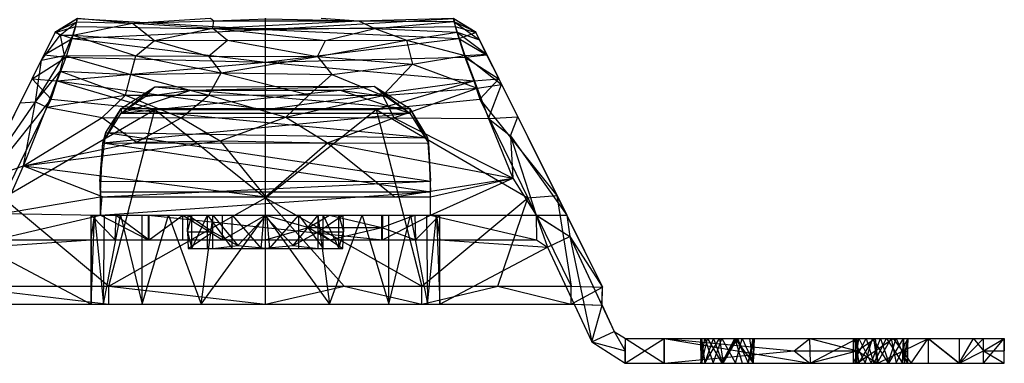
# Model space of a CAD drawing. Header units: inches. Extents: x -2.4 to 2.4, y -6.2 to 6.2.
# Tile 2 of 5: x -0.8 to 2.4, y -6.2 to -5.1. Entities that reach past the tile are written whole.
import ezdxf

# ---------------------------------------------------------------- set-up
doc = ezdxf.new("R2010")
doc.units = ezdxf.units.IN
doc.layers.get('0').update_dxf_attribs({"true_color": 0xc2ced6})

msp = doc.modelspace()

# ---------------------------------------------------------------- linework, layer by layer
at = {"color": 7, "true_color": 0xf7f7f9}
for p, q in [((-0.6723, -5.1509), (-0.6021, -5.1055)), ((-0.6704, -5.1475), (-0.6006, -5.1045)), ((-0.6704, -5.1475), (-0.6021, -5.1055)), ((-0.6704, -5.1475), (-0.6031, -5.117)), ((-0.6562, -5.1595), (-0.6031, -5.117)), ((-0.6154, -5.1597), (-0.6031, -5.117)), ((-0.6154, -5.1597), (-0.425, -5.1208)), ((-0.6062, -5.1314), (-0.6021, -5.1055)), ((-0.6031, -5.117), (-0.6006, -5.1045)), ((-0.6031, -5.117), (-0.425, -5.1208)), ((-0.6021, -5.1055), (0, -5.1414)), ((-0.6006, -5.1045), (-0.425, -5.1208)), ((-0.425, -5.1208), (-0.1757, -5.1054)), ((-0.425, -5.1208), (-0.1655, -5.113)), ((-0.425, -5.1208), (-0.3552, -5.1759)), ((-0.425, -5.1208), (-0.1687, -5.1371)), ((-0.1757, -5.1054), (-0.1655, -5.113)), ((-0.1687, -5.1371), (-0.1655, -5.113)), ((-0.1687, -5.1371), (0.2971, -5.1134)), ((-0.1655, -5.113), (0.0044, -5.1067)), ((-0.1655, -5.113), (0.2971, -5.1134)), ((0, -5.1414), (0, -5.1045)), ((0, -5.1414), (0.6021, -5.1055)), ((0.0044, -5.1067), (0.2971, -5.1134)), ((0.1784, -5.1049), (0.2971, -5.1134)), ((0.2971, -5.1134), (0.6006, -5.1045)), ((0.2971, -5.1134), (0.3494, -5.1375)), ((0.2971, -5.1134), (0.6023, -5.1158)), ((0.3494, -5.1375), (0.6023, -5.1158)), ((0.6006, -5.1045), (0.6023, -5.1158)), ((0.6006, -5.1045), (0.6706, -5.1476)), ((0.6021, -5.1055), (0.6062, -5.1314)), ((0.6021, -5.1055), (0.6706, -5.1476)), ((0.6021, -5.1055), (0.6723, -5.1509)), ((0.6023, -5.1158), (0.6129, -5.1494)), ((0.6023, -5.1158), (0.6706, -5.1476)), ((0.6023, -5.1158), (0.6839, -5.1743)), ((-0.746, -5.2989), (-0.6723, -5.1509)), ((-0.7163, -5.2393), (-0.6704, -5.1475)), ((-0.7163, -5.2393), (-0.6723, -5.1509)), ((-0.7163, -5.2393), (-0.6562, -5.1595)), ((-0.7072, -5.2221), (-0.6723, -5.1509)), ((-0.6723, -5.1509), (-0.6062, -5.1314)), ((-0.6723, -5.1509), (-0.6704, -5.1475)), ((-0.6723, -5.1509), (-0.6183, -5.1693)), ((-0.6704, -5.1475), (-0.6562, -5.1595)), ((-0.6562, -5.1595), (-0.6434, -5.2246)), ((-0.6562, -5.1595), (-0.6154, -5.1597)), ((-0.6434, -5.2246), (-0.6154, -5.1597)), ((-0.6183, -5.1693), (-0.6062, -5.1314)), ((-0.6183, -5.1693), (0, -5.1414)), ((-0.6154, -5.1597), (-0.4148, -5.2252)), ((-0.6154, -5.1597), (-0.3552, -5.1759)), ((-0.6062, -5.1314), (0, -5.1414)), ((-0.3552, -5.1759), (-0.1687, -5.1371)), ((-0.1687, -5.1371), (-0.1211, -5.1754)), ((-0.1687, -5.1371), (0.1923, -5.1764)), ((-0.1687, -5.1371), (0.3494, -5.1375)), ((0, -5.1414), (0.6062, -5.1314)), ((0, -5.2452), (0, -5.1414)), ((0, -5.1414), (0.6183, -5.1693)), ((0.1923, -5.1764), (0.3494, -5.1375)), ((0.3494, -5.1375), (0.4514, -5.1754)), ((0.3494, -5.1375), (0.6129, -5.1494)), ((0.4514, -5.1754), (0.6129, -5.1494)), ((0.6062, -5.1314), (0.6183, -5.1693)), ((0.6062, -5.1314), (0.6723, -5.1509)), ((0.6129, -5.1494), (0.6378, -5.2241)), ((0.6129, -5.1494), (0.6839, -5.1743)), ((0.6129, -5.1494), (0.7065, -5.2197)), ((0.6183, -5.1693), (0.6723, -5.1509)), ((0.6706, -5.1476), (0.6723, -5.1509)), ((0.6706, -5.1476), (0.6839, -5.1743)), ((0.6706, -5.1476), (0.7065, -5.2197)), ((0.6723, -5.1509), (0.7065, -5.2197)), ((0.6723, -5.1509), (0.7072, -5.2221)), ((0.6723, -5.1509), (0.746, -5.2989)), ((0.6723, -5.1509), (0.755, -5.3168)), ((-0.7072, -5.2221), (-0.6183, -5.1693)), ((-0.6375, -5.2291), (-0.6183, -5.1693)), ((-0.6183, -5.1693), (0, -5.2452)), ((-0.4148, -5.2252), (-0.3552, -5.1759)), ((-0.3552, -5.1759), (-0.1211, -5.1754)), ((-0.3552, -5.1759), (-0.1821, -5.2258)), ((-0.1821, -5.2258), (-0.1211, -5.1754)), ((-0.1211, -5.1754), (0.1665, -5.2269)), ((-0.1211, -5.1754), (0.1923, -5.1764)), ((0, -5.2452), (0.6183, -5.1693)), ((0.1665, -5.2269), (0.4514, -5.1754)), ((0.1665, -5.2269), (0.1923, -5.1764)), ((0.1923, -5.1764), (0.4514, -5.1754)), ((0.4514, -5.1754), (0.4699, -5.2518)), ((0.4514, -5.1754), (0.6378, -5.2241)), ((0.6183, -5.1693), (0.6375, -5.2291)), ((0.6183, -5.1693), (0.7072, -5.2221)), ((0.6839, -5.1743), (0.7065, -5.2197)), ((-0.746, -5.2989), (-0.7072, -5.2221)), ((-0.7349, -5.3718), (-0.6434, -5.2246)), ((-0.7163, -5.2393), (-0.6434, -5.2246)), ((-0.7072, -5.2221), (-0.6375, -5.2291)), ((-0.6562, -5.2745), (-0.6434, -5.2246)), ((-0.6434, -5.2246), (-0.4302, -5.2845)), ((-0.6434, -5.2246), (-0.4148, -5.2252)), ((-0.4302, -5.2845), (-0.4148, -5.2252)), ((-0.4148, -5.2252), (-0.1821, -5.2258)), ((-0.4148, -5.2252), (-0.1417, -5.279)), ((0.4699, -5.2518), (0.6378, -5.2241)), ((0.6375, -5.2291), (0.7072, -5.2221)), ((0.6378, -5.2241), (0.7065, -5.2197)), ((0.6378, -5.2241), (0.6769, -5.3289)), ((0.6378, -5.2241), (0.755, -5.3168)), ((0.7065, -5.2197), (0.755, -5.3168)), ((0.7072, -5.2221), (0.746, -5.2989)), ((-0.7842, -5.3754), (-0.7163, -5.2393)), ((-0.746, -5.2989), (-0.6375, -5.2291)), ((-0.746, -5.2989), (-0.7163, -5.2393)), ((-0.7349, -5.3718), (-0.7163, -5.2393)), ((-0.6661, -5.3053), (-0.6375, -5.2291)), ((-0.6661, -5.3053), (0, -5.2452)), ((-0.6375, -5.2291), (0, -5.2452)), ((-0.1821, -5.2258), (-0.1417, -5.279)), ((-0.1821, -5.2258), (0.1665, -5.2269)), ((-0.1417, -5.279), (0.1665, -5.2269)), ((0, -5.2452), (0.6375, -5.2291)), ((0, -5.3963), (0, -5.2452)), ((0, -5.2452), (0.6661, -5.3053)), ((0.1665, -5.2269), (0.2125, -5.2847)), ((0.1665, -5.2269), (0.4699, -5.2518)), ((0.2125, -5.2847), (0.4699, -5.2518)), ((0.3755, -5.3522), (0.4699, -5.2518)), ((0.4699, -5.2518), (0.6769, -5.3289)), ((0.6375, -5.2291), (0.6661, -5.3053)), ((0.6375, -5.2291), (0.746, -5.2989)), ((-0.7349, -5.3718), (-0.6562, -5.2745)), ((-0.6992, -5.3894), (-0.6562, -5.2745)), ((-0.6562, -5.2745), (-0.4475, -5.3511)), ((-0.6562, -5.2745), (-0.4302, -5.2845)), ((-0.4475, -5.3511), (-0.4302, -5.2845)), ((-0.4302, -5.2845), (-0.1417, -5.279)), ((-0.4302, -5.2845), (-0.1806, -5.3504)), ((-0.1806, -5.3504), (-0.1417, -5.279)), ((-0.1417, -5.279), (0.1399, -5.3501)), ((-0.1417, -5.279), (0.2125, -5.2847)), ((0.1399, -5.3501), (0.2125, -5.2847)), ((0.2125, -5.2847), (0.3755, -5.3522)), ((-0.9633, -5.7343), (-0.746, -5.2989)), ((-0.9319, -5.6713), (-0.746, -5.2989)), ((-0.9071, -5.6217), (-0.746, -5.2989)), ((-0.7842, -5.3754), (-0.746, -5.2989)), ((-0.746, -5.2989), (-0.6851, -5.3637)), ((-0.746, -5.2989), (-0.6661, -5.3053)), ((-0.6851, -5.3637), (-0.6661, -5.3053)), ((-0.6661, -5.3053), (-0.3536, -5.3963)), ((-0.6661, -5.3053), (0, -5.3963)), ((0, -5.3963), (0.6661, -5.3053)), ((0.3536, -5.3963), (0.6661, -5.3053)), ((0.6661, -5.3053), (0.746, -5.2989)), ((0.6661, -5.3053), (0.6851, -5.3637)), ((0.6769, -5.3289), (0.755, -5.3168)), ((0.6851, -5.3637), (0.746, -5.2989)), ((0.7135, -5.425), (0.755, -5.3168)), ((0.746, -5.2989), (0.755, -5.3168)), ((0.746, -5.2989), (0.8064, -5.4198)), ((0.746, -5.2989), (0.9319, -5.6713)), ((0.746, -5.2989), (0.9633, -5.7343)), ((0.746, -5.2989), (0.9633, -5.7343)), ((0.755, -5.3168), (0.8064, -5.4198)), ((-0.6992, -5.3894), (-0.4475, -5.3511)), ((-0.5216, -5.4224), (-0.4475, -5.3511)), ((-0.4614, -5.3936), (-0.354, -5.3246)), ((-0.4614, -5.408), (-0.354, -5.3246)), ((-0.4614, -5.408), (0.2384, -5.3343)), ((-0.4614, -5.408), (-0.2388, -5.335)), ((-0.4475, -5.3511), (-0.1806, -5.3504)), ((-0.4475, -5.3511), (-0.2693, -5.4235)), ((-0.3846, -5.355), (-0.354, -5.3246)), ((-0.3846, -5.355), (-0.2388, -5.335)), ((-0.354, -5.3246), (0.3473, -5.3224)), ((-0.354, -5.3246), (-0.2388, -5.335)), ((-0.354, -5.3246), (0.4614, -5.3936)), ((-0.2693, -5.4235), (-0.1806, -5.3504)), ((-0.2388, -5.335), (0.3473, -5.3224)), ((-0.2388, -5.335), (0.2384, -5.3343)), ((-0.1806, -5.3504), (0.1399, -5.3501)), ((-0.1806, -5.3504), (0.0655, -5.4215)), ((0.0655, -5.4215), (0.1399, -5.3501)), ((0.1399, -5.3501), (0.3755, -5.3522)), ((0.2384, -5.3343), (0.3473, -5.3224)), ((0.2384, -5.3343), (0.3846, -5.355)), ((0.2384, -5.3343), (0.4614, -5.408)), ((0.3473, -5.3224), (0.3846, -5.355)), ((0.3473, -5.3224), (0.4614, -5.3936)), ((0.3473, -5.3224), (0.4614, -5.408)), ((0.3755, -5.3522), (0.6769, -5.3289)), ((0.4102, -5.4233), (0.6769, -5.3289)), ((0.6769, -5.3289), (0.7135, -5.425)), ((-0.9319, -5.6713), (-0.6851, -5.3637)), ((-0.9071, -5.6217), (-0.7349, -5.3718)), ((-0.9071, -5.6217), (-0.7842, -5.3754)), ((-0.8385, -5.6787), (-0.6851, -5.3637)), ((-0.7842, -5.3754), (-0.7349, -5.3718)), ((-0.7734, -5.5768), (-0.7349, -5.3718)), ((-0.7349, -5.3718), (-0.6992, -5.3894)), ((-0.6851, -5.3637), (-0.3536, -5.3963)), ((-0.4614, -5.408), (-0.3846, -5.355)), ((0.0655, -5.4215), (0.3755, -5.3522)), ((0.3536, -5.3963), (0.6851, -5.3637)), ((0.3755, -5.3522), (0.4102, -5.4233)), ((0.3846, -5.355), (0.4614, -5.408)), ((0.6851, -5.3637), (0.8385, -5.6787)), ((0.6851, -5.3637), (0.9319, -5.6713)), ((-0.8385, -5.6787), (-0.3536, -5.3963)), ((-0.7734, -5.5768), (-0.6992, -5.3894)), ((-0.6992, -5.3894), (-0.5216, -5.4224)), ((-0.5197, -5.5027), (-0.4614, -5.3936)), ((-0.5197, -5.5027), (-0.4614, -5.408)), ((-0.5197, -5.5027), (0.4614, -5.408)), ((-0.5107, -5.4699), (-0.4614, -5.3936)), ((-0.5003, -5.961), (-0.3536, -5.3963)), ((-0.4614, -5.3936), (-0.4614, -5.408)), ((-0.4614, -5.3936), (0.4614, -5.3936)), ((-0.4614, -5.3936), (0.5177, -5.4872)), ((-0.4614, -5.408), (0.4614, -5.408)), ((-0.3536, -5.3963), (0, -5.6787)), ((-0.3536, -5.3963), (0, -5.3963)), ((0, -5.6787), (0, -5.3963)), ((0, -5.6787), (0.3536, -5.3963)), ((0, -5.3963), (0.3536, -5.3963)), ((0.3536, -5.3963), (0.5003, -5.961)), ((0.3536, -5.3963), (0.8385, -5.6787)), ((0.4614, -5.3936), (0.4614, -5.408)), ((0.4614, -5.3936), (0.5177, -5.4872)), ((0.4614, -5.3936), (0.521, -5.5043)), ((0.4614, -5.408), (0.521, -5.5043)), ((-0.7734, -5.5768), (-0.5216, -5.4224)), ((-0.5216, -5.4224), (-0.4122, -5.5012)), ((-0.5216, -5.4224), (-0.2693, -5.4235)), ((-0.4122, -5.5012), (-0.2693, -5.4235)), ((-0.2693, -5.4235), (0.0655, -5.4215)), ((-0.2693, -5.4235), (-0.1443, -5.4965)), ((-0.1443, -5.4965), (0.0655, -5.4215)), ((0.0655, -5.4215), (0.1987, -5.5027)), ((0.0655, -5.4215), (0.4102, -5.4233)), ((0.1987, -5.5027), (0.4102, -5.4233)), ((0.4102, -5.4233), (0.7135, -5.425)), ((0.4102, -5.4233), (0.7908, -5.6162)), ((0.7135, -5.425), (0.8064, -5.4198)), ((0.7135, -5.425), (0.7833, -5.4806)), ((0.7135, -5.425), (0.7908, -5.6162)), ((0.7833, -5.4806), (0.8064, -5.4198)), ((0.8064, -5.4198), (0.9633, -5.7343)), ((-0.53, -5.6263), (-0.5107, -5.4699)), ((-0.5197, -5.5027), (-0.5107, -5.4699)), ((-0.5107, -5.4699), (0.5177, -5.4872)), ((-0.5107, -5.4699), (0.5276, -5.6253)), ((-0.7734, -5.5768), (-0.1443, -5.4965)), ((-0.7734, -5.5768), (-0.4122, -5.5012)), ((-0.53, -5.6263), (-0.5197, -5.5027)), ((-0.5276, -5.6594), (-0.5197, -5.5027)), ((-0.5197, -5.5027), (0.521, -5.5043)), ((-0.5197, -5.5027), (0.5276, -5.6594)), ((-0.4122, -5.5012), (-0.1443, -5.4965)), ((-0.1443, -5.4965), (0, -5.6752)), ((-0.1443, -5.4965), (0.1987, -5.5027)), ((0, -5.6752), (0.1987, -5.5027)), ((0.1987, -5.5027), (0.4136, -5.6752)), ((0.1987, -5.5027), (0.7908, -5.6162)), ((0.5177, -5.4872), (0.521, -5.5043)), ((0.5177, -5.4872), (0.5276, -5.6253)), ((0.521, -5.5043), (0.5276, -5.6594)), ((0.521, -5.5043), (0.5276, -5.6253)), ((0.7833, -5.4806), (0.7908, -5.6162)), ((0.7833, -5.4806), (0.8655, -5.7337)), ((0.7833, -5.4806), (0.9633, -5.7343)), ((-0.9071, -5.6217), (-0.7734, -5.5768)), ((-0.8406, -5.7285), (-0.7734, -5.5768)), ((-0.7734, -5.5768), (-0.5225, -5.6748)), ((-0.7734, -5.5768), (0, -5.6752)), ((-0.53, -5.6263), (0.5276, -5.6253)), ((-0.53, -5.6263), (-0.5276, -5.7343)), ((-0.53, -5.6263), (-0.5276, -5.6752)), ((-0.53, -5.6263), (-0.5276, -5.6594)), ((-0.5276, -5.6752), (0.5276, -5.6253)), ((0.4136, -5.6752), (0.7908, -5.6162)), ((0.5276, -5.7343), (0.7908, -5.6162)), ((0.5276, -5.6752), (0.7908, -5.6162)), ((0.5276, -5.6752), (0.5276, -5.6253)), ((0.5276, -5.6594), (0.5276, -5.6253)), ((0.7908, -5.6162), (0.8655, -5.7337)), ((-0.5276, -5.7343), (-0.5276, -5.6594)), ((-0.5276, -5.7343), (0.5276, -5.6594)), ((-0.5276, -5.6594), (0.5276, -5.6594)), ((0.5276, -5.7343), (0.5276, -5.6594)), ((0.5276, -5.6752), (0.5276, -5.6594)), ((-0.8406, -5.7285), (-0.5225, -5.6748)), ((-0.8385, -5.6787), (-0.5003, -5.961)), ((-0.5276, -5.7343), (-0.5225, -5.6748)), ((-0.5276, -5.6752), (-0.5225, -5.6748)), ((-0.5276, -5.7343), (-0.5276, -5.6752)), ((-0.5276, -5.7343), (-0.5276, -5.6752)), ((-0.5276, -5.6752), (0.5276, -5.6752)), ((-0.5225, -5.6748), (0, -5.6752)), ((-0.5225, -5.6748), (0.4136, -5.6752)), ((-0.5225, -5.6748), (0.5276, -5.6752)), ((-0.5225, -5.6748), (0.5276, -5.6752)), ((-0.5003, -5.961), (0, -5.6787)), ((0, -5.6752), (0.4136, -5.6752)), ((0, -5.961), (0, -5.6787)), ((0, -5.6787), (0.2517, -5.961)), ((0, -5.6787), (0.5003, -5.961)), ((0.4136, -5.6752), (0.5276, -5.6752)), ((0.5003, -5.961), (0.8385, -5.6787)), ((0.5276, -5.7343), (0.5276, -5.6752)), ((0.5276, -5.7343), (0.5276, -5.6752)), ((0.5276, -5.7343), (0.5276, -5.6752)), ((0.5276, -5.6752), (0.5276, -5.6752)), ((0.7431, -5.961), (0.8385, -5.6787)), ((0.8385, -5.6787), (0.9319, -5.6713)), ((0.8385, -5.6787), (0.9772, -5.961)), ((0.9319, -5.6713), (0.9633, -5.7343)), ((0.9319, -5.6713), (0.9772, -5.961)), ((0.9319, -5.6713), (1.0777, -5.9635)), ((0.9319, -5.6713), (1.0778, -5.9638)), ((-0.8406, -5.7285), (-0.5276, -5.7343)), ((-0.8661, -5.813), (-0.5276, -5.7343)), ((-0.5571, -5.8131), (-0.5571, -5.7344)), ((-0.5571, -5.8131), (-0.5464, -5.7344)), ((-0.5571, -6.0178), (-0.5464, -5.7344)), ((-0.5571, -5.7344), (-0.5464, -5.7344)), ((-0.5571, -5.7344), (-0.481, -5.8131)), ((-0.5571, -5.7344), (-0.4778, -5.7344)), ((-0.5464, -5.7344), (-0.518, -6.0178)), ((-0.5464, -5.7344), (-0.5147, -5.7344)), ((-0.5464, -5.7344), (-0.4778, -5.7344)), ((-0.5276, -5.7343), (-0.5276, -5.7343)), ((-0.5276, -5.7343), (-0.3753, -5.7343)), ((-0.5276, -5.7343), (-0.3746, -5.813)), ((-0.5276, -5.7343), (-0.3753, -5.7343)), ((-0.5276, -5.7343), (0.3752, -5.7343)), ((-0.5276, -5.7343), (0.5276, -5.7343)), ((-0.518, -6.0178), (-0.5147, -5.7344)), ((-0.518, -6.0178), (-0.4632, -5.7344)), ((-0.5147, -5.7344), (-0.4778, -5.7344)), ((-0.5147, -5.7344), (-0.4632, -5.7344)), ((-0.481, -5.8131), (-0.4778, -5.7344)), ((-0.4778, -5.7344), (-0.4632, -5.7344)), ((-0.4778, -5.7344), (-0.3939, -5.7344)), ((-0.4778, -5.7344), (-0.3721, -5.8131)), ((-0.4778, -5.7344), (-0.3721, -5.7344)), ((-0.4632, -5.7344), (-0.3939, -6.0178)), ((-0.4632, -5.7344), (-0.3939, -5.7344)), ((-0.3939, -6.0178), (-0.3939, -5.7344)), ((-0.3939, -6.0178), (-0.3095, -5.7344)), ((-0.3939, -5.7344), (-0.3721, -5.7344)), ((-0.3939, -5.7344), (-0.3095, -5.7344)), ((-0.3939, -5.7344), (-0.2469, -5.7344)), ((-0.3939, -5.7344), (-0.2351, -5.7344)), ((-0.3939, -5.7344), (-0.1848, -5.7344)), ((-0.3753, -5.7343), (-0.3746, -5.813)), ((-0.3753, -5.7343), (-0.374, -5.813)), ((-0.3753, -5.7343), (-0.374, -5.7343)), ((-0.3753, -5.7343), (0.3752, -5.7343)), ((-0.374, -5.813), (-0.374, -5.7343)), ((-0.374, -5.7343), (0.374, -5.813)), ((-0.374, -5.7343), (0.374, -5.7343)), ((-0.374, -5.7343), (0.3752, -5.7343)), ((-0.3721, -5.8131), (-0.3721, -5.7344)), ((-0.3721, -5.8131), (-0.2643, -5.7344)), ((-0.3721, -5.7344), (-0.2643, -5.7344)), ((-0.3721, -5.7344), (-0.2469, -5.7344)), ((-0.3095, -5.7344), (-0.2051, -6.0178)), ((-0.3095, -5.7344), (-0.1848, -5.7344)), ((-0.3095, -5.7344), (-0.1671, -5.7345)), ((-0.3095, -5.7344), (-0.1062, -5.7344)), ((-0.2643, -5.7344), (-0.1372, -5.7343)), ((-0.2643, -5.8131), (-0.2643, -5.7344)), ((-0.2643, -5.7344), (-0.2469, -5.7344)), ((-0.2643, -5.7344), (-0.1684, -5.7344)), ((-0.2643, -5.7344), (-0.1372, -5.8131)), ((-0.2497, -5.7875), (-0.2469, -5.7344)), ((-0.2497, -5.7875), (-0.2351, -5.7344)), ((-0.2469, -5.7344), (-0.2351, -5.7344)), ((-0.2469, -5.7344), (-0.1684, -5.7874)), ((-0.2469, -5.7344), (-0.1684, -5.7344)), ((-0.2351, -5.8406), (-0.2351, -5.7344)), ((-0.2351, -5.8406), (-0.1848, -5.7344)), ((-0.2351, -5.7344), (-0.1848, -5.7344)), ((-0.2051, -6.0178), (-0.1671, -5.7345)), ((-0.2051, -6.0178), (0, -5.7347)), ((-0.1848, -5.8406), (-0.1848, -5.7344)), ((-0.1848, -5.7344), (-0.1062, -5.8406)), ((-0.1848, -5.7344), (-0.1062, -5.7344)), ((-0.1684, -5.7344), (-0.1372, -5.7343)), ((-0.1684, -5.7344), (0.0038, -5.7343)), ((-0.1684, -5.7874), (-0.1684, -5.7344)), ((-0.1684, -5.7344), (-0.0885, -5.8305)), ((-0.1671, -5.7345), (-0.1062, -5.7344)), ((-0.1671, -5.7345), (-0.0038, -5.7344)), ((-0.1671, -5.7345), (0, -5.7347)), ((-0.1372, -5.8131), (-0.1372, -5.7343)), ((-0.1372, -5.8131), (0, -5.7343)), ((-0.1372, -5.7343), (0, -5.7343)), ((-0.1372, -5.7343), (0.0038, -5.7343)), ((-0.1062, -5.8406), (-0.1062, -5.7344)), ((-0.1062, -5.7344), (-0.0134, -5.8406)), ((-0.1062, -5.7344), (-0.0038, -5.7344)), ((-0.0885, -5.8305), (0.0038, -5.7343)), ((-0.0134, -5.8406), (-0.0038, -5.7344)), ((-0.0038, -5.7344), (0, -5.7347)), ((-0.0038, -5.7344), (0.0885, -5.8305)), ((-0.0038, -5.7344), (0.1671, -5.7345)), ((-0.0038, -5.7344), (0.1684, -5.7344)), ((0, -5.8131), (0, -5.7343)), ((0, -5.7343), (0.0038, -5.7343)), ((0, -5.7343), (0.1062, -5.7344)), ((0, -5.7343), (0.1372, -5.7737)), ((0, -5.7343), (0.2048, -5.7344)), ((0, -5.7347), (0.1671, -5.7345)), ((0, -6.0178), (0, -5.7347)), ((0, -5.7347), (0.2051, -6.0178)), ((0.0038, -5.7343), (0.0134, -5.8405)), ((0.0038, -5.7343), (0.1062, -5.7344)), ((0.0134, -5.8405), (0.1062, -5.7344)), ((0.0885, -5.8305), (0.1684, -5.7344)), ((0.1062, -5.8405), (0.1062, -5.7344)), ((0.1062, -5.7344), (0.1848, -5.8405)), ((0.1062, -5.7344), (0.1848, -5.7344)), ((0.1062, -5.7344), (0.2048, -5.7344)), ((0.1372, -5.7737), (0.2048, -5.7344)), ((0.1671, -5.7345), (0.1684, -5.7344)), ((0.1671, -5.7345), (0.3095, -5.7344)), ((0.1671, -5.7345), (0.2051, -6.0178)), ((0.1684, -5.7875), (0.1684, -5.7344)), ((0.1684, -5.7875), (0.2469, -5.7344)), ((0.1684, -5.7344), (0.2469, -5.7344)), ((0.1684, -5.7344), (0.3095, -5.7344)), ((0.1684, -5.7344), (0.3939, -5.7344)), ((0.1848, -5.8405), (0.1848, -5.7344)), ((0.1848, -5.7344), (0.2048, -5.7344)), ((0.1848, -5.7344), (0.2351, -5.8405)), ((0.1848, -5.7344), (0.2351, -5.7344)), ((0.2048, -5.7344), (0.2351, -5.7344)), ((0.2048, -5.7344), (0.3721, -5.7737)), ((0.2048, -5.7344), (0.3721, -5.7344)), ((0.2051, -6.0178), (0.3095, -5.7344)), ((0.2351, -5.8405), (0.2351, -5.7344)), ((0.2351, -5.7344), (0.2469, -5.7344)), ((0.2351, -5.7344), (0.2497, -5.7875)), ((0.2351, -5.7344), (0.3721, -5.7344)), ((0.2469, -5.7344), (0.2497, -5.7875)), ((0.2469, -5.7344), (0.3721, -5.7344)), ((0.2469, -5.7344), (0.3939, -5.7344)), ((0.3095, -5.7344), (0.3939, -6.0178)), ((0.3095, -5.7344), (0.3939, -5.7344)), ((0.3721, -5.7737), (0.3721, -5.7344)), ((0.3721, -5.7737), (0.4779, -5.7344)), ((0.3721, -5.7344), (0.3939, -5.7344)), ((0.3721, -5.7344), (0.4779, -5.7344)), ((0.374, -5.813), (0.374, -5.7343)), ((0.374, -5.813), (0.3752, -5.7343)), ((0.374, -5.7343), (0.3752, -5.7343)), ((0.3747, -5.813), (0.3752, -5.7343)), ((0.3747, -5.813), (0.5276, -5.7343)), ((0.3752, -5.7343), (0.5276, -5.7343)), ((0.3752, -5.7343), (0.5276, -5.7343)), ((0.3939, -6.0178), (0.3939, -5.7344)), ((0.3939, -6.0178), (0.4632, -5.7344)), ((0.3939, -5.7344), (0.4632, -5.7344)), ((0.3939, -5.7344), (0.4779, -5.7344)), ((0.4632, -5.7344), (0.4779, -5.7344)), ((0.4632, -5.7344), (0.5147, -5.7344)), ((0.4632, -5.7344), (0.518, -6.0178)), ((0.4779, -5.7344), (0.4796, -5.813)), ((0.4779, -5.7344), (0.5147, -5.7344)), ((0.4779, -5.7344), (0.5464, -5.7344)), ((0.4779, -5.7344), (0.5571, -5.7344)), ((0.4796, -5.813), (0.5571, -5.7344)), ((0.5147, -5.7344), (0.518, -6.0178)), ((0.5147, -5.7344), (0.5464, -5.7344)), ((0.518, -6.0178), (0.5464, -5.7344)), ((0.5276, -5.7343), (0.8655, -5.7337)), ((0.5276, -5.7343), (0.5276, -5.7343)), ((0.5276, -5.7343), (0.8661, -5.813)), ((0.5464, -5.7344), (0.5571, -6.0178)), ((0.5464, -5.7344), (0.5571, -5.8131)), ((0.5464, -5.7344), (0.5571, -5.7344)), ((0.5571, -5.8131), (0.5571, -5.7344)), ((0.8655, -5.7337), (0.8661, -5.813)), ((0.8655, -5.7337), (0.8661, -5.7343)), ((0.8655, -5.7337), (0.9018, -5.8357)), ((0.8655, -5.7337), (0.9633, -5.7343)), ((0.8655, -5.7337), (0.9732, -5.8025)), ((0.8655, -5.7337), (0.9732, -5.8025)), ((0.8661, -5.7343), (0.9633, -5.7343)), ((0.8661, -5.7343), (0.9633, -5.7343)), ((0.8661, -5.7343), (0.9732, -5.8025)), ((0.9633, -5.7343), (0.9633, -5.7343)), ((0.9633, -5.7343), (0.9732, -5.8025)), ((0.9633, -5.7343), (1.0778, -5.9638)), ((-0.2497, -5.7875), (-0.1684, -5.7874)), ((-0.2497, -5.7875), (-0.2469, -5.8405)), ((-0.2497, -5.7875), (-0.2351, -5.8406)), ((-0.2469, -5.8405), (-0.1684, -5.7874)), ((-0.1684, -5.8405), (-0.1684, -5.7874)), ((-0.1684, -5.7874), (-0.0885, -5.8305)), ((0, -5.8131), (0.1372, -5.7737)), ((0.0885, -5.8305), (0.1684, -5.7875)), ((0.1372, -5.7737), (0.2048, -5.8131)), ((0.1372, -5.7737), (0.3721, -5.7737)), ((0.1684, -5.8406), (0.1684, -5.7875)), ((0.1684, -5.7875), (0.2469, -5.8406)), ((0.1684, -5.7875), (0.2497, -5.7875)), ((0.2048, -5.8131), (0.3721, -5.7737)), ((0.2351, -5.8405), (0.2497, -5.7875)), ((0.2469, -5.8406), (0.2497, -5.7875)), ((0.3721, -5.8131), (0.3721, -5.7737)), ((0.3721, -5.7737), (0.4796, -5.813)), ((-0.9018, -5.8358), (-0.5571, -5.8131)), ((-0.8661, -5.8131), (-0.374, -5.813)), ((-0.8661, -5.813), (-0.3746, -5.813)), ((-0.8661, -5.813), (-0.374, -5.813)), ((-0.8661, -5.8131), (-0.5571, -5.8131)), ((-0.5571, -5.8131), (-0.374, -5.813)), ((-0.5571, -5.8131), (-0.5571, -6.0178)), ((-0.5571, -5.8131), (-0.5571, -5.8131)), ((-0.5571, -5.8131), (-0.481, -5.8131)), ((-0.5571, -5.8131), (-0.3721, -5.8131)), ((-0.5571, -6.0178), (-0.5571, -5.8131)), ((-0.5571, -5.8131), (-0.3721, -5.8131)), ((-0.5571, -5.8131), (-0.2643, -5.8131)), ((-0.5571, -5.8131), (-0.1372, -5.8131)), ((-0.5571, -5.8131), (0, -5.8131)), ((-0.481, -5.8131), (-0.3721, -5.8131)), ((-0.3746, -5.813), (-0.374, -5.813)), ((-0.374, -5.813), (0, -5.8131)), ((-0.374, -5.813), (0.374, -5.813)), ((-0.3721, -5.8131), (-0.2643, -5.8131)), ((-0.2643, -5.8131), (-0.1372, -5.8131)), ((-0.1372, -5.8131), (0, -5.8131)), ((0, -5.8131), (0.374, -5.813)), ((0, -5.8131), (0.2048, -5.8131)), ((0, -5.8131), (0.5571, -5.8131)), ((0.2048, -5.8131), (0.3721, -5.8131)), ((0.2048, -5.8131), (0.5571, -5.8131)), ((0.3721, -5.8131), (0.4796, -5.813)), ((0.3721, -5.8131), (0.5571, -5.8131)), ((0.3721, -5.8131), (0.5571, -5.8131)), ((0.374, -5.813), (0.3747, -5.813)), ((0.374, -5.813), (0.5571, -5.8131)), ((0.374, -5.813), (0.8661, -5.8131)), ((0.374, -5.813), (0.8661, -5.813)), ((0.3747, -5.813), (0.8661, -5.813)), ((0.4796, -5.813), (0.5571, -5.8131)), ((0.5571, -6.0178), (0.5571, -5.8131)), ((0.5571, -6.0178), (0.5571, -5.8131)), ((0.5571, -5.8131), (0.5571, -5.8131)), ((0.5571, -5.8131), (0.8661, -5.8131)), ((0.5571, -5.8131), (0.9018, -5.8358)), ((0.8661, -5.8131), (0.8661, -5.813)), ((0.8661, -5.813), (0.9018, -5.8358)), ((0.8661, -5.813), (0.9018, -5.8357)), ((0.8661, -5.8131), (0.9018, -5.8358)), ((0.9018, -5.8357), (0.9732, -5.8025)), ((0.9732, -5.8025), (0.9732, -5.8025)), ((0.9732, -5.8025), (1.0757, -6.0219)), ((0.9732, -5.8025), (1.0778, -5.9638)), ((0.9732, -5.8025), (1.043, -6.1385)), ((0.9732, -5.8025), (1.0757, -6.0219)), ((0.9732, -5.8025), (1.1144, -6.1052)), ((-0.9018, -5.8358), (-0.5571, -6.0178)), ((-0.2469, -5.8405), (-0.2351, -5.8406)), ((-0.2469, -5.8405), (-0.1684, -5.8405)), ((-0.2469, -5.8405), (0.1062, -5.8405)), ((-0.2469, -5.8405), (0.1848, -5.8405)), ((-0.2351, -5.8406), (0.1848, -5.8405)), ((-0.2351, -5.8406), (0.2351, -5.8405)), ((-0.2351, -5.8406), (-0.1848, -5.8406)), ((-0.2351, -5.8406), (0.2469, -5.8406)), ((-0.1848, -5.8406), (-0.1062, -5.8406)), ((-0.1848, -5.8406), (0.2469, -5.8406)), ((-0.1684, -5.8405), (-0.0885, -5.8305)), ((-0.1684, -5.8405), (0.0134, -5.8405)), ((-0.1684, -5.8405), (0.1062, -5.8405)), ((-0.1062, -5.8406), (-0.0134, -5.8406)), ((-0.1062, -5.8406), (0.2469, -5.8406)), ((-0.0885, -5.8305), (0.0134, -5.8405)), ((-0.0134, -5.8406), (0.0885, -5.8305)), ((-0.0134, -5.8406), (0.1684, -5.8406)), ((-0.0134, -5.8406), (0.2469, -5.8406)), ((0.0134, -5.8405), (0.1062, -5.8405)), ((0.0885, -5.8305), (0.1684, -5.8406)), ((0.1062, -5.8405), (0.1848, -5.8405)), ((0.1684, -5.8406), (0.2469, -5.8406)), ((0.1848, -5.8405), (0.2351, -5.8405)), ((0.2351, -5.8405), (0.2469, -5.8406)), ((0.5571, -6.0178), (0.9018, -5.8358)), ((0.9018, -5.8358), (0.9018, -5.8357)), ((0.9018, -5.8357), (0.9867, -6.0178)), ((0.9018, -5.8357), (1.043, -6.1385)), ((0.9018, -5.8358), (0.9867, -6.0178)), ((-0.9772, -5.961), (-0.5003, -6.0178)), ((-0.9772, -5.961), (-0.5003, -5.961)), ((-0.5003, -6.0178), (-0.5003, -5.961)), ((-0.5003, -5.961), (0, -6.0178)), ((-0.5003, -5.961), (0, -5.961)), ((0, -6.0178), (0, -5.961)), ((0, -6.0178), (0.2517, -5.961)), ((0, -5.961), (0.2517, -5.961)), ((0.2517, -5.961), (0.5003, -6.0178)), ((0.2517, -5.961), (0.5003, -5.961)), ((0.5003, -6.0178), (0.5003, -5.961)), ((0.5003, -6.0178), (0.7431, -5.961)), ((0.5003, -5.961), (0.7431, -5.961)), ((0.7431, -5.961), (0.9772, -6.0178)), ((0.7431, -5.961), (0.9772, -5.961)), ((0.9772, -6.0178), (0.9772, -5.961)), ((0.9772, -5.961), (1.0777, -5.9635)), ((0.9772, -6.0178), (1.0777, -5.9635)), ((1.0757, -6.0219), (1.0778, -5.9638)), ((1.0767, -6.0216), (1.0777, -5.9635)), ((1.0767, -6.0216), (1.0778, -5.9638)), ((1.0777, -5.9635), (1.0778, -5.9638)), ((-0.9867, -6.0178), (-0.5571, -6.0178)), ((-0.9867, -6.0178), (-0.518, -6.0178)), ((-0.9866, -6.0178), (-0.518, -6.0178)), ((-0.9866, -6.0178), (-0.5003, -6.0178)), ((-0.9772, -6.0178), (-0.5003, -6.0178)), ((-0.5571, -6.0178), (-0.5571, -6.0178)), ((-0.5571, -6.0178), (-0.518, -6.0178)), ((-0.518, -6.0178), (-0.5003, -6.0178)), ((-0.518, -6.0178), (-0.3939, -6.0178)), ((-0.5003, -6.0178), (-0.3939, -6.0178)), ((-0.5003, -6.0178), (-0.2051, -6.0178)), ((-0.5003, -6.0178), (0, -6.0178)), ((-0.3939, -6.0178), (-0.2051, -6.0178)), ((-0.2051, -6.0178), (0, -6.0178)), ((0, -6.0178), (0, -6.0178)), ((0, -6.0178), (0.2051, -6.0178)), ((0, -6.0178), (0.5003, -6.0178)), ((0.2051, -6.0178), (0.3939, -6.0178)), ((0.2051, -6.0178), (0.5003, -6.0178)), ((0.3939, -6.0178), (0.5003, -6.0178)), ((0.3939, -6.0178), (0.518, -6.0178)), ((0.5003, -6.0178), (0.518, -6.0178)), ((0.5003, -6.0178), (0.9772, -6.0178)), ((0.5003, -6.0178), (0.9866, -6.0178)), ((0.518, -6.0178), (0.5571, -6.0178)), ((0.518, -6.0178), (0.9866, -6.0178)), ((0.518, -6.0178), (0.9867, -6.0178)), ((0.5571, -6.0178), (0.5571, -6.0178)), ((0.5571, -6.0178), (0.9867, -6.0178)), ((0.9772, -6.0178), (0.9866, -6.0178)), ((0.9772, -6.0178), (1.0767, -6.0216)), ((0.9866, -6.0178), (0.9867, -6.0178)), ((0.9866, -6.0178), (1.043, -6.1387)), ((0.9866, -6.0178), (1.0767, -6.0216)), ((0.9867, -6.0178), (1.043, -6.1387)), ((0.9867, -6.0178), (1.043, -6.1385)), ((1.043, -6.1387), (1.0767, -6.0216)), ((1.0757, -6.0219), (1.0767, -6.0216)), ((1.0757, -6.0219), (1.1144, -6.1055)), ((1.0757, -6.0219), (1.1144, -6.1052)), ((1.0767, -6.0216), (1.1144, -6.1055)), ((1.043, -6.1385), (1.1144, -6.1052)), ((1.043, -6.1387), (1.1144, -6.1055)), ((1.1144, -6.1055), (1.1144, -6.1052)), ((1.1144, -6.1052), (1.1501, -6.1673)), ((1.1144, -6.1052), (1.1506, -6.1283)), ((1.1144, -6.1052), (1.1516, -6.128)), ((1.1144, -6.1055), (1.1501, -6.1676)), ((1.1144, -6.1055), (1.1506, -6.1283)), ((1.1501, -6.1673), (1.1516, -6.128)), ((1.1501, -6.207), (1.2744, -6.1282)), ((1.1501, -6.1676), (1.1506, -6.1283)), ((1.1501, -6.207), (1.1506, -6.1283)), ((1.1503, -6.2067), (1.1516, -6.128)), ((1.1506, -6.1283), (1.1516, -6.128)), ((1.1506, -6.1283), (1.2744, -6.1282)), ((1.1506, -6.1283), (1.4132, -6.1282)), ((1.1506, -6.1283), (1.3937, -6.1283)), ((1.1506, -6.1283), (1.4519, -6.1283)), ((1.1516, -6.128), (1.2744, -6.1279)), ((1.1516, -6.128), (1.3904, -6.1279)), ((1.1516, -6.128), (1.4052, -6.1279)), ((1.1516, -6.128), (1.4593, -6.1279)), ((1.1516, -6.128), (1.2744, -6.2067)), ((1.1516, -6.128), (1.4132, -6.1282)), ((1.1516, -6.128), (1.4327, -6.128)), ((1.2744, -6.1279), (1.2744, -6.2067)), ((1.2744, -6.1279), (1.4593, -6.1279)), ((1.2744, -6.1279), (1.5243, -6.1279)), ((1.2744, -6.1279), (1.69, -6.1673)), ((1.2744, -6.1279), (1.74, -6.1279)), ((1.2744, -6.1279), (1.8788, -6.1279)), ((1.2744, -6.207), (1.2744, -6.1282)), ((1.2744, -6.1282), (1.4519, -6.1283)), ((1.2744, -6.1282), (1.5087, -6.1282)), ((1.2744, -6.1282), (1.7398, -6.1283)), ((1.2744, -6.1282), (1.7419, -6.207)), ((1.2744, -6.1282), (1.8854, -6.1282)), ((1.3904, -6.1279), (1.3918, -6.2067)), ((1.3904, -6.1279), (1.4048, -6.2067)), ((1.3904, -6.1279), (1.4052, -6.1279)), ((1.3904, -6.1279), (1.4327, -6.128)), ((1.3918, -6.2067), (1.4052, -6.1279)), ((1.3937, -6.1283), (1.4132, -6.1282)), ((1.3937, -6.1283), (1.3953, -6.2069)), ((1.3937, -6.1283), (1.4048, -6.2069)), ((1.3937, -6.1283), (1.4519, -6.1283)), ((1.3953, -6.2069), (1.4132, -6.1282)), ((1.4048, -6.2067), (1.4327, -6.128)), ((1.4048, -6.2069), (1.4519, -6.1283)), ((1.4052, -6.1279), (1.4312, -6.2067)), ((1.4052, -6.1279), (1.4593, -6.1279)), ((1.4132, -6.1282), (1.4327, -6.128)), ((1.4132, -6.1282), (1.4595, -6.2069)), ((1.4132, -6.1282), (1.5004, -6.1282)), ((1.4312, -6.2067), (1.4593, -6.1279)), ((1.4327, -6.128), (1.5051, -6.1279)), ((1.4327, -6.128), (1.4612, -6.2067)), ((1.4327, -6.128), (1.5004, -6.1282)), ((1.4519, -6.1283), (1.5087, -6.1282)), ((1.4519, -6.1283), (1.4632, -6.2069)), ((1.4593, -6.1279), (1.503, -6.2067)), ((1.4593, -6.1279), (1.5243, -6.1279)), ((1.4595, -6.2069), (1.5004, -6.1282)), ((1.4612, -6.2067), (1.5051, -6.1279)), ((1.4632, -6.2069), (1.5087, -6.1282)), ((1.5004, -6.1282), (1.5051, -6.1279)), ((1.5004, -6.1282), (1.5243, -6.2069)), ((1.5004, -6.1282), (1.5479, -6.1282)), ((1.5004, -6.1282), (1.5595, -6.2069)), ((1.503, -6.2067), (1.5243, -6.1279)), ((1.5051, -6.1279), (1.5445, -6.2067)), ((1.5051, -6.1279), (1.5479, -6.1282)), ((1.5051, -6.1279), (1.564, -6.1279)), ((1.5087, -6.1282), (1.543, -6.207)), ((1.5087, -6.1282), (1.5592, -6.1282)), ((1.5087, -6.1282), (1.8854, -6.1282)), ((1.5243, -6.1279), (1.5599, -6.2066)), ((1.5243, -6.1279), (1.564, -6.1279)), ((1.5243, -6.1279), (1.8788, -6.1279)), ((1.5243, -6.1279), (1.9204, -6.1279)), ((1.543, -6.207), (1.5592, -6.1282)), ((1.5445, -6.2067), (1.564, -6.1279)), ((1.5479, -6.1282), (1.564, -6.1279)), ((1.5479, -6.1282), (1.9856, -6.1279)), ((1.5479, -6.1282), (1.5592, -6.1282)), ((1.5479, -6.1282), (1.5595, -6.2069)), ((1.5479, -6.1282), (1.9667, -6.1282)), ((1.5592, -6.1282), (1.5595, -6.2069)), ((1.5592, -6.1282), (1.8854, -6.1282)), ((1.5592, -6.1282), (1.8973, -6.1282)), ((1.5592, -6.1282), (1.9667, -6.1282)), ((1.5599, -6.2066), (1.564, -6.1279)), ((1.564, -6.1279), (1.9204, -6.1279)), ((1.564, -6.1279), (1.9856, -6.1279)), ((1.69, -6.1673), (1.74, -6.1279)), ((1.7398, -6.1283), (1.8854, -6.1282)), ((1.7398, -6.1283), (1.7419, -6.207)), ((1.7398, -6.1283), (1.8915, -6.1283)), ((1.7398, -6.1283), (1.944, -6.1283)), ((1.74, -6.1279), (1.8788, -6.1279)), ((1.74, -6.1279), (1.8917, -6.1672)), ((1.74, -6.1279), (1.9403, -6.1279)), ((1.74, -6.1279), (1.9491, -6.1279)), ((1.7419, -6.207), (1.8915, -6.1283)), ((1.8788, -6.1279), (1.8792, -6.2066)), ((1.8788, -6.1279), (1.9169, -6.2066)), ((1.8788, -6.1279), (1.9204, -6.1279)), ((1.8788, -6.1279), (1.9403, -6.1279)), ((1.8792, -6.2066), (1.9204, -6.1279)), ((1.8854, -6.1282), (1.8864, -6.207)), ((1.8854, -6.1282), (1.8969, -6.207)), ((1.8854, -6.1282), (1.8973, -6.1282)), ((1.8854, -6.1282), (1.944, -6.1283)), ((1.8864, -6.207), (1.8973, -6.1282)), ((1.8915, -6.207), (1.8915, -6.1283)), ((1.8915, -6.207), (2.0069, -6.1283)), ((1.8915, -6.1283), (1.944, -6.1283)), ((1.8915, -6.1283), (2.0069, -6.1283)), ((1.8917, -6.1672), (1.9491, -6.1279)), ((1.8969, -6.207), (1.944, -6.1283)), ((1.8973, -6.1282), (1.936, -6.207)), ((1.8973, -6.1282), (1.9667, -6.1282)), ((1.9169, -6.2066), (1.9403, -6.1279)), ((1.9204, -6.1279), (1.9446, -6.2066)), ((1.9204, -6.1279), (1.9856, -6.1279)), ((1.936, -6.207), (1.9667, -6.1282)), ((1.9403, -6.1279), (1.9491, -6.1279)), ((1.9403, -6.1279), (1.9903, -6.2066)), ((1.9403, -6.1279), (2.0165, -6.1279)), ((1.9403, -6.1279), (2.1193, -6.1279)), ((1.944, -6.1283), (2.0008, -6.1282)), ((1.944, -6.1283), (1.9553, -6.207)), ((1.944, -6.1283), (2.0069, -6.1283)), ((1.9446, -6.2066), (1.9856, -6.1279)), ((1.9491, -6.1279), (1.9574, -6.2065)), ((1.9491, -6.1279), (2.1193, -6.1279)), ((1.9553, -6.207), (2.0008, -6.1282)), ((1.9574, -6.2065), (2.1193, -6.1279)), ((1.9667, -6.1282), (1.9856, -6.1279)), ((1.9667, -6.1282), (2.3619, -6.1279)), ((1.9667, -6.1282), (1.9927, -6.207)), ((1.9667, -6.1282), (2.04, -6.1282)), ((1.9667, -6.1282), (2.3618, -6.1282)), ((1.9856, -6.1279), (2.0364, -6.2067)), ((1.9856, -6.1279), (2.04, -6.1279)), ((1.9856, -6.1279), (2.3619, -6.1279)), ((1.9903, -6.2066), (2.0165, -6.1279)), ((1.9927, -6.207), (2.04, -6.1282)), ((2.0008, -6.1282), (2.0069, -6.1283)), ((2.0008, -6.1282), (2.016, -6.207)), ((2.0008, -6.1282), (2.0538, -6.1283)), ((2.0008, -6.1282), (2.1189, -6.1283)), ((2.0008, -6.1282), (2.2637, -6.1283)), ((2.0069, -6.1283), (2.0645, -6.207)), ((2.0069, -6.1283), (2.1189, -6.1283)), ((2.016, -6.207), (2.0538, -6.1283)), ((2.0165, -6.1279), (2.0521, -6.2066)), ((2.0165, -6.1279), (2.0543, -6.1279)), ((2.0165, -6.1279), (2.1193, -6.1279)), ((2.0165, -6.1279), (2.2184, -6.1279)), ((2.0165, -6.1279), (2.2959, -6.1279)), ((2.0364, -6.2067), (2.04, -6.1279)), ((2.0364, -6.2067), (2.0543, -6.1279)), ((2.04, -6.1279), (2.0543, -6.1279)), ((2.04, -6.1279), (2.3619, -6.1279)), ((2.04, -6.1282), (2.0426, -6.2066)), ((2.04, -6.1282), (2.0538, -6.1283)), ((2.04, -6.1282), (2.3618, -6.1282)), ((2.0426, -6.2066), (2.0538, -6.1283)), ((2.0521, -6.2066), (2.0543, -6.1279)), ((2.0532, -6.207), (2.0538, -6.1283)), ((2.0538, -6.1283), (2.3618, -6.1282)), ((2.0538, -6.1283), (2.2637, -6.1283)), ((2.0543, -6.1279), (2.2959, -6.1279)), ((2.0543, -6.1279), (2.3619, -6.1279)), ((2.0645, -6.207), (2.1189, -6.1283)), ((2.1189, -6.1283), (2.218, -6.207)), ((2.1189, -6.1283), (2.2637, -6.1283)), ((2.1193, -6.2066), (2.1193, -6.1279)), ((2.1193, -6.1279), (2.2184, -6.2066)), ((2.1193, -6.1279), (2.2184, -6.1279)), ((2.218, -6.207), (2.2637, -6.1283)), ((2.2184, -6.2066), (2.2184, -6.1279)), ((2.2184, -6.2066), (2.2959, -6.1279)), ((2.2184, -6.1279), (2.2959, -6.1279)), ((2.2637, -6.1283), (2.3618, -6.1282)), ((2.2637, -6.1283), (2.2956, -6.1676)), ((2.2956, -6.1676), (2.3618, -6.1282)), ((2.2959, -6.2066), (2.2959, -6.1279)), ((2.2959, -6.2066), (2.3619, -6.1279)), ((2.2959, -6.1279), (2.3619, -6.1279)), ((2.3618, -6.1282), (2.3619, -6.1279)), ((2.3618, -6.2066), (2.3619, -6.1279)), ((2.3618, -6.1282), (2.3621, -6.1676)), ((2.3619, -6.1279), (2.3621, -6.1676)), ((1.043, -6.1387), (1.043, -6.1385)), ((1.043, -6.1385), (1.1501, -6.1673)), ((1.043, -6.1385), (1.1501, -6.207)), ((1.043, -6.1385), (1.1503, -6.2067)), ((1.043, -6.1387), (1.1501, -6.1676)), ((1.043, -6.1387), (1.1501, -6.207)), ((1.1501, -6.1673), (1.1503, -6.2067)), ((1.1501, -6.1676), (1.1501, -6.207)), ((1.2744, -6.2067), (1.69, -6.1673)), ((1.69, -6.1673), (1.8917, -6.1672)), ((1.69, -6.1673), (1.74, -6.2066)), ((1.74, -6.2066), (1.8917, -6.1672)), ((1.8917, -6.1672), (1.9574, -6.2065)), ((2.218, -6.207), (2.2956, -6.1676)), ((2.2956, -6.207), (2.2956, -6.1676)), ((2.2956, -6.1676), (2.3618, -6.207)), ((2.2956, -6.1676), (2.3621, -6.1676)), ((2.3618, -6.207), (2.3621, -6.1676)), ((2.3618, -6.2066), (2.3621, -6.1676)), ((1.1501, -6.207), (1.1503, -6.2067)), ((1.1501, -6.207), (1.3953, -6.2069)), ((1.1501, -6.207), (1.4048, -6.2069)), ((1.1501, -6.207), (1.4632, -6.2069)), ((1.1501, -6.207), (1.2744, -6.207)), ((1.1503, -6.2067), (1.2744, -6.2067)), ((1.1503, -6.2067), (1.3918, -6.2067)), ((1.1503, -6.2067), (1.3953, -6.2069)), ((1.1503, -6.2067), (1.4048, -6.2067)), ((1.1503, -6.2067), (1.4312, -6.2067)), ((1.2744, -6.2067), (1.74, -6.2066)), ((1.2744, -6.2067), (1.8792, -6.2066)), ((1.2744, -6.2067), (1.4312, -6.2067)), ((1.2744, -6.2067), (1.503, -6.2067)), ((1.2744, -6.207), (1.4632, -6.2069)), ((1.2744, -6.207), (1.543, -6.207)), ((1.2744, -6.207), (1.7419, -6.207)), ((1.2744, -6.207), (1.8864, -6.207)), ((1.3918, -6.2067), (1.4048, -6.2067)), ((1.3918, -6.2067), (1.4312, -6.2067)), ((1.3953, -6.2069), (1.4048, -6.2067)), ((1.3953, -6.2069), (1.4612, -6.2067)), ((1.3953, -6.2069), (1.4048, -6.2069)), ((1.3953, -6.2069), (1.4595, -6.2069)), ((1.4048, -6.2067), (1.4612, -6.2067)), ((1.4048, -6.2069), (1.4632, -6.2069)), ((1.4312, -6.2067), (1.503, -6.2067)), ((1.4595, -6.2069), (1.4612, -6.2067)), ((1.4595, -6.2069), (1.5243, -6.2069)), ((1.4612, -6.2067), (1.5243, -6.2069)), ((1.4612, -6.2067), (1.5445, -6.2067)), ((1.4632, -6.2069), (1.543, -6.207)), ((1.503, -6.2067), (1.5599, -6.2066)), ((1.503, -6.2067), (1.8792, -6.2066)), ((1.5243, -6.2069), (1.5445, -6.2067)), ((1.5243, -6.2069), (1.5595, -6.2069)), ((1.543, -6.207), (1.5595, -6.2069)), ((1.543, -6.207), (1.8864, -6.207)), ((1.5445, -6.2067), (1.5599, -6.2066)), ((1.5445, -6.2067), (1.9446, -6.2066)), ((1.5445, -6.2067), (1.5595, -6.2069)), ((1.5445, -6.2067), (2.0364, -6.2067)), ((1.5595, -6.2069), (2.0364, -6.2067)), ((1.5595, -6.2069), (1.8864, -6.207)), ((1.5595, -6.2069), (1.936, -6.207)), ((1.5595, -6.2069), (1.9927, -6.207)), ((1.5599, -6.2066), (1.8792, -6.2066)), ((1.5599, -6.2066), (1.9446, -6.2066)), ((1.74, -6.2066), (1.9574, -6.2065)), ((1.74, -6.2066), (1.8792, -6.2066)), ((1.74, -6.2066), (1.9169, -6.2066)), ((1.7419, -6.207), (1.8864, -6.207)), ((1.7419, -6.207), (1.8915, -6.207)), ((1.7419, -6.207), (1.8969, -6.207)), ((1.7419, -6.207), (1.9553, -6.207)), ((1.8792, -6.2066), (1.9169, -6.2066)), ((1.8792, -6.2066), (1.9446, -6.2066)), ((1.8864, -6.207), (1.8969, -6.207)), ((1.8864, -6.207), (1.936, -6.207)), ((1.8915, -6.207), (1.9553, -6.207)), ((1.8915, -6.207), (2.0645, -6.207)), ((1.8969, -6.207), (1.9553, -6.207)), ((1.9169, -6.2066), (1.9574, -6.2065)), ((1.9169, -6.2066), (1.9903, -6.2066)), ((1.936, -6.207), (1.9927, -6.207)), ((1.9446, -6.2066), (2.0364, -6.2067)), ((1.9553, -6.207), (2.016, -6.207)), ((1.9553, -6.207), (2.0645, -6.207)), ((1.9574, -6.2065), (1.9903, -6.2066)), ((1.9574, -6.2065), (2.1193, -6.2066)), ((1.9903, -6.2066), (2.0521, -6.2066)), ((1.9903, -6.2066), (2.1193, -6.2066)), ((1.9903, -6.2066), (2.2184, -6.2066)), ((1.9903, -6.2066), (2.2959, -6.2066)), ((1.9927, -6.207), (2.0426, -6.2066)), ((1.9927, -6.207), (2.3618, -6.2066)), ((1.9927, -6.207), (2.0364, -6.2067)), ((1.9927, -6.207), (2.3618, -6.207)), ((2.016, -6.207), (2.0532, -6.207)), ((2.016, -6.207), (2.0645, -6.207)), ((2.016, -6.207), (2.218, -6.207)), ((2.016, -6.207), (2.2956, -6.207)), ((2.0364, -6.2067), (2.0521, -6.2066)), ((2.0364, -6.2067), (2.3618, -6.2066)), ((2.0426, -6.2066), (2.0532, -6.207)), ((2.0426, -6.2066), (2.3618, -6.207)), ((2.0521, -6.2066), (2.2959, -6.2066)), ((2.0521, -6.2066), (2.3618, -6.2066)), ((2.0532, -6.207), (2.2956, -6.207)), ((2.0532, -6.207), (2.3618, -6.207)), ((2.0645, -6.207), (2.218, -6.207)), ((2.1193, -6.2066), (2.2184, -6.2066)), ((2.218, -6.207), (2.2956, -6.207)), ((2.2184, -6.2066), (2.2959, -6.2066)), ((2.2956, -6.207), (2.3618, -6.207)), ((2.2959, -6.2066), (2.3618, -6.2066)), ((2.3618, -6.207), (2.3618, -6.2066))]:
    msp.add_line(p, q, dxfattribs=at)

doc.saveas('drawing.dxf')
